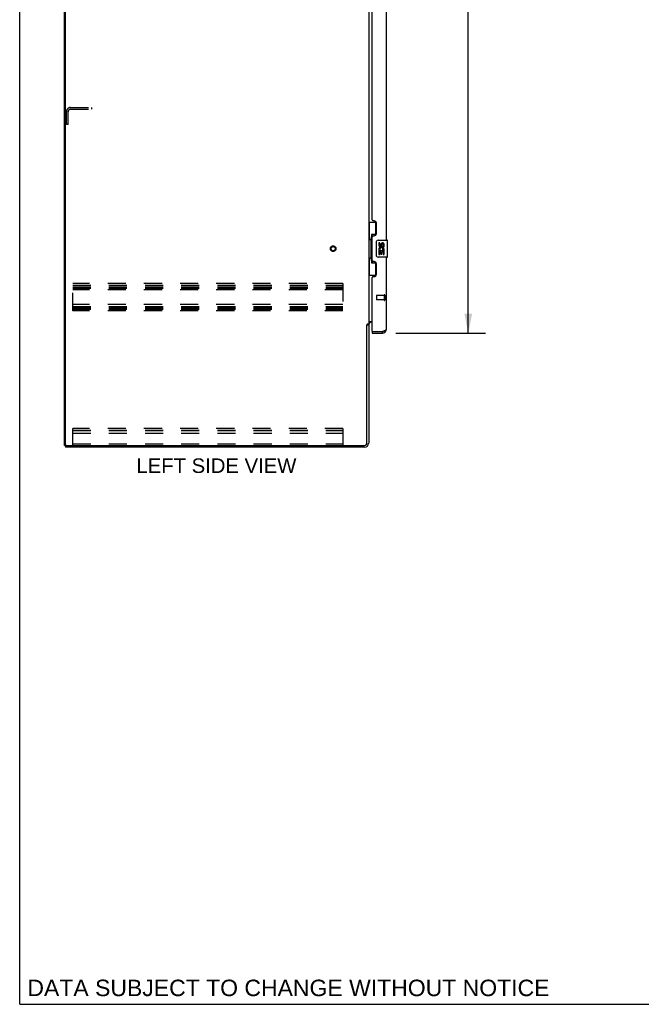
# Model space of a CAD drawing. Header units: inches. Extents: x 0 to 195, y 0 to 126.
# Tile 1 of 18: x 0 to 37, y 0 to 58. Entities that reach past the tile are written whole.
import ezdxf

# ---------------------------------------------------------------- set-up
doc = ezdxf.new("R2010")
doc.units = ezdxf.units.IN
doc.header["$LTSCALE"] = 10.71
doc.header["$MEASUREMENT"] = 0
doc.linetypes.add('HIDDEN', pattern=[0.2, 0.1, -0.1])
doc.layers.get('0').update_dxf_attribs({"linetype": 'CONTINUOUS'})
for name, color, linetype in [('02___PRT_ALL_AXES', 7, 'CONTINUOUS'), ('DEFAULT_2', 8, 'HIDDEN'), ('DIMENSIONS', 7, 'CONTINUOUS')]:
    doc.layers.add(name, color=color, linetype=linetype)
doc.styles.get("Standard").update_dxf_attribs({"font": 'arial.ttf'})
doc.dimstyles.new('DIMSTYLE_1', dxfattribs={"dimtxt": 0.859091, "dimasz": 1.145455, "dimexe": 0.09, "dimexo": 0.07, "dimgap": 0.0375, "dimtad": 0, "dimtih": 1, "dimtoh": 1, "dimzin": 4, "dimdsep": 46, "dimtxsty": 'Standard', "dimblk": '_FILLED', "dimblk1": '_FILLED', "dimblk2": '_FILLED', "dimcen": 0.09, "dimazin": 1, "dimtfac": 1, "dimtdec": 3, "dimtofl": 0, "dimtmove": 0, "dimatfit": 3, "dimldrblk": '_FILLED', "dimfxl": 0, "dimtolj": 1, "dimtzin": 4, "dimarcsym": 0})

# ---------------------------------------------------------------- blocks, each defined once
blk = doc.blocks.new('_FILLED')
at = {"color": 0, "linetype": 'ByBlock'}
blk.add_solid([(0, 0), (-1, 0.2), (-1, -0.2)], dxfattribs=at)
blk = doc.blocks.new('*D21')
at = {"layer": 'DIMENSIONS', "color": 2, "linetype": 'Continuous'}
for p, q in [((22.27, 90.221), (27.582, 90.221)), ((26.551, 90.221), (26.551, 66.479)), ((26.551, 39.721), (26.551, 63.473)), ((22.27, 39.721), (27.582, 39.721))]:
    blk.add_line(p, q, dxfattribs=at)
at = {"layer": 'DIMENSIONS', "color": 2, "linetype": 'Continuous', "xscale": 1.1454545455, "yscale": 1.1454545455, "zscale": 1.1454545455}
for p, rotation in [((26.551, 90.221), 90), ((26.551, 39.721), 270)]:
    blk.add_blockref('_FILLED', p, dxfattribs=dict(at, rotation=rotation))
at = {"layer": 'DIMENSIONS', "color": 2, "linetype": 'Continuous', "insert": (26.551, 66.05), "char_height": 0.8591, "width": 4.39446, "attachment_point": 2, "line_spacing_factor": 0.9}
blk.add_mtext('50.50\\PDOORS', dxfattribs=at)

msp = doc.modelspace()

# ---------------------------------------------------------------- linework, layer by layer
at = {"color": 7, "linetype": 'Continuous'}
for p, q in [((0, 0), (0, 126)), ((2.657, 33.075), (2.657, 92.867)), ((20.657, 46.296), (21.097, 46.296)), ((20.696, 46.296), (20.696, 45.271)), ((21.061, 46.296), (21.061, 45.516)), ((21.061, 45.561), (20.834, 45.561)), ((20.834, 45.561), (20.834, 43.881)), ((20.674, 45.271), (20.797, 45.271)), ((20.674, 45.271), (20.674, 44.171)), ((20.797, 45.301), (20.797, 45.321)), ((20.797, 44.171), (20.797, 45.271)), ((21.12, 44.321), (21.12, 45.121)), ((21.22, 45.221), (21.76, 45.221)), ((21.775, 44.236), (21.775, 45.206)), ((20.674, 44.171), (20.797, 44.171)), ((20.696, 44.171), (20.696, 43.146)), ((20.797, 44.12), (20.797, 44.14)), ((20.834, 43.881), (21.061, 43.881)), ((21.061, 43.926), (21.061, 43.146)), ((21.76, 44.221), (21.22, 44.221)), ((20.657, 43.146), (21.097, 43.146)), ((20.553, 40.211), (20.657, 40.211)), ((20.861, 39.825), (20.881, 39.825)), ((20.861, 39.825), (20.861, 39.721)), ((21.468, 39.721), (21.468, 39.825)), ((2.657, 33.075), (2.771, 33.075)), ((2.709, 33.075), (2.709, 32.971)), ((0, 0), (194.727, 0))]:
    msp.add_line(p, q, dxfattribs=at)
at = {"color": 3, "linetype": 'Continuous'}
for p, q in [((2.709, 33.137), (2.709, 92.804)), ((20.657, 89.678), (20.657, 40.263)), ((21.715, 45.221), (21.715, 64.471)), ((20.861, 46.428), (20.861, 63.263)), ((20.981, 46.368), (20.921, 46.368)), ((21.111, 45.618), (21.111, 46.238)), ((20.921, 45.488), (20.981, 45.488)), ((20.861, 44.013), (20.861, 45.428)), ((20.981, 43.953), (20.921, 43.953)), ((21.111, 43.203), (21.111, 43.823)), ((21.715, 39.967), (21.715, 44.221)), ((20.861, 39.845), (20.861, 43.013)), ((20.921, 43.073), (20.981, 43.073)), ((20.553, 33.218), (20.553, 40.223)), ((20.657, 40.263), (20.582, 40.263)), ((20.657, 40.224), (20.657, 33.217)), ((20.697, 40.419), (20.861, 40.419)), ((20.861, 40.367), (20.799, 40.367)), ((20.861, 39.721), (21.468, 39.721)), ((20.881, 39.825), (21.468, 39.825)), ((21.468, 39.825), (21.502, 39.837)), ((21.502, 39.837), (21.519, 39.844)), ((21.519, 39.844), (21.53, 39.848)), ((21.53, 39.848), (21.541, 39.852)), ((21.541, 39.852), (21.552, 39.856)), ((21.552, 39.856), (21.568, 39.862)), ((20.41, 32.971), (2.709, 32.971)), ((2.771, 33.075), (20.41, 33.075))]:
    msp.add_line(p, q, dxfattribs=at)
at = {"color": 7, "linetype": 'Continuous'}
for points in [[(20.834, 45.537), (20.834, 45.534), (20.834, 45.53), (20.835, 45.526), (20.837, 45.522), (20.838, 45.517), (20.84, 45.512), (20.843, 45.506), (20.846, 45.5), (20.849, 45.494), (20.853, 45.487), (20.857, 45.48), (20.862, 45.472), (20.867, 45.463), (20.87, 45.46)], [(21.12, 45.121), (21.12, 45.127), (21.121, 45.133), (21.121, 45.139), (21.123, 45.145), (21.124, 45.151), (21.126, 45.157)], [(21.126, 44.285), (21.124, 44.29), (21.123, 44.296), (21.121, 44.302), (21.121, 44.308), (21.12, 44.314), (21.12, 44.321)], [(20.87, 43.982), (20.867, 43.978), (20.862, 43.97), (20.857, 43.962), (20.853, 43.955), (20.849, 43.948), (20.846, 43.941), (20.843, 43.935), (20.84, 43.93), (20.838, 43.925), (20.837, 43.92), (20.835, 43.916), (20.834, 43.912), (20.834, 43.908), (20.834, 43.905)]]:
    msp.add_lwpolyline(points, dxfattribs=at)
at = {"color": 3, "linetype": 'Continuous'}
for points in [[(20.566, 40.245), (20.564, 40.241), (20.563, 40.239), (20.562, 40.238), (20.562, 40.236), (20.561, 40.235), (20.56, 40.233), (20.559, 40.231), (20.558, 40.23), (20.557, 40.228), (20.555, 40.226), (20.554, 40.224), (20.553, 40.223)], [(20.582, 40.263), (20.58, 40.262), (20.579, 40.26), (20.577, 40.259), (20.576, 40.258), (20.574, 40.256), (20.573, 40.255), (20.572, 40.253), (20.571, 40.252), (20.57, 40.251), (20.569, 40.25), (20.568, 40.248), (20.568, 40.247), (20.567, 40.246), (20.566, 40.245)], [(20.677, 40.396), (20.672, 40.393), (20.67, 40.392), (20.668, 40.391), (20.665, 40.389), (20.663, 40.388), (20.661, 40.387), (20.66, 40.385), (20.659, 40.384), (20.658, 40.382), (20.657, 40.381), (20.657, 40.379), (20.657, 40.378)], [(20.697, 40.419), (20.697, 40.417), (20.697, 40.415), (20.696, 40.413), (20.696, 40.411), (20.695, 40.41), (20.694, 40.408), (20.693, 40.406), (20.691, 40.405), (20.69, 40.403), (20.688, 40.402), (20.686, 40.401), (20.684, 40.399), (20.682, 40.398), (20.68, 40.397), (20.677, 40.396)], [(21.568, 39.862), (21.573, 39.865), (21.578, 39.867), (21.583, 39.869), (21.588, 39.871), (21.593, 39.873), (21.598, 39.875), (21.603, 39.877), (21.607, 39.879), (21.612, 39.881), (21.617, 39.883), (21.621, 39.886), (21.626, 39.888), (21.63, 39.89), (21.634, 39.892), (21.638, 39.894), (21.642, 39.896), (21.646, 39.898), (21.65, 39.9), (21.654, 39.902), (21.658, 39.904), (21.661, 39.906), (21.665, 39.909), (21.668, 39.911), (21.672, 39.913), (21.675, 39.915), (21.678, 39.917), (21.681, 39.919), (21.684, 39.921), (21.686, 39.923), (21.689, 39.925), (21.691, 39.927), (21.694, 39.93), (21.696, 39.932), (21.698, 39.934), (21.7, 39.936), (21.702, 39.938), (21.704, 39.94), (21.705, 39.942), (21.707, 39.944), (21.708, 39.946), (21.709, 39.948), (21.71, 39.95), (21.711, 39.953), (21.712, 39.955), (21.713, 39.957), (21.714, 39.959), (21.714, 39.961), (21.714, 39.963), (21.715, 39.965), (21.715, 39.967)]]:
    msp.add_lwpolyline(points, dxfattribs=at)
for centre, radius, start, end in [((20.921, 46.428), 0.06, 180, 270), ((20.981, 46.238), 0.13, 0, 90), ((20.921, 45.428), 0.06, 90, 180), ((20.981, 45.618), 0.13, 270, 360), ((20.921, 44.013), 0.06, 180, 270), ((20.981, 43.823), 0.13, 0, 90), ((20.981, 43.203), 0.13, 270, 360), ((20.921, 43.013), 0.06, 90, 180), ((20.799, 40.224), 0.142, 90, 180), ((20.881, 39.845), 0.02, 180, 270), ((21.468, 39.967), 0.246, 270, 360), ((20.41, 33.218), 0.143, 270, 360), ((20.41, 33.217), 0.246, 270, 360), ((2.771, 33.137), 0.0625, 180, 270)]:
    msp.add_arc(centre, radius, start, end, dxfattribs=at)
at = {"color": 7, "linetype": 'Continuous'}
for centre, radius, start, end in [((21.22, 45.121), 0.1, 90, 158.79459), ((21.76, 45.206), 0.015, 0, 90), ((21.22, 44.321), 0.1, 201.20502, 270), ((21.76, 44.236), 0.015, 270, 360), ((21.468, 39.967), 0.142, 270, 311.36602), ((21.551, 40.111), 0.26, 267.3658, 270)]:
    msp.add_arc(centre, radius, start, end, dxfattribs=at)
for centre, start_param, end_param in [((20.901, 45.311), 0.699287, 1.51401), ((20.901, 45.311), -4.655602, -3.84088), ((20.901, 44.13), 0.699287, 1.51401), ((20.901, 44.13), -4.655602, -3.84088)]:
    msp.add_ellipse(centre, major_axis=(0, 0.18), ratio=0.579493, start_param=start_param, end_param=end_param, dxfattribs=at)
at = {"layer": '02___PRT_ALL_AXES', "color": 7, "linetype": 'Continuous'}
for p, q in [((21.32, 45.067), (21.257, 45.067)), ((21.257, 45.067), (21.257, 44.93)), ((21.32, 44.93), (21.32, 45.067)), ((21.385, 44.993), (21.385, 44.924)), ((21.446, 44.93), (21.446, 44.972)), ((21.509, 44.972), (21.509, 44.836)), ((21.572, 44.836), (21.572, 44.972)), ((21.276, 44.605), (21.257, 44.605)), ((21.257, 44.605), (21.257, 44.375)), ((21.257, 44.375), (21.32, 44.375)), ((21.31, 44.605), (21.337, 44.625)), ((21.31, 44.605), (21.572, 44.605)), ((21.32, 44.542), (21.385, 44.542)), ((21.32, 44.375), (21.32, 44.542)), ((21.385, 44.542), (21.385, 44.406)), ((21.385, 44.406), (21.446, 44.406)), ((21.446, 44.542), (21.509, 44.542)), ((21.446, 44.406), (21.446, 44.542)), ((21.501, 44.641), (21.559, 44.616)), ((21.509, 44.836), (21.572, 44.836)), ((21.509, 44.542), (21.509, 44.375)), ((21.509, 44.375), (21.572, 44.375)), ((21.572, 44.375), (21.572, 44.605))]:
    msp.add_line(p, q, dxfattribs=at)
at = {"layer": '02___PRT_ALL_AXES', "color": 8, "linetype": 'HIDDEN'}
for p, q in [((21.568, 41.949), (21.121, 41.949)), ((21.568, 41.701), (21.121, 41.701)), ((21.568, 41.949), (21.568, 41.701))]:
    msp.add_line(p, q, dxfattribs=at)
msp.add_circle((18.553, 44.721), 0.124, dxfattribs=at)
at = {"layer": '02___PRT_ALL_AXES', "color": 7, "linetype": 'Continuous'}
for centre, radius, start, end in [((21.352, 44.93), 0.0943, 180, 360), ((21.352, 44.93), 0.0314, 180, 261.22946), ((21.351, 44.935), 0.0362, 263.42855, 341.76278), ((21.477, 44.972), 0.0943, 68.69989, 167.43379), ((21.477, 44.972), 0.0314, 0, 180.04847), ((21.477, 44.972), 0.0943, 0, 68.67039), ((21.411, 44.679), 0.154, 161.41988, 206.19629), ((21.414, 44.679), 0.157, 336.59665, 161.87913), ((21.414, 44.679), 0.157, 205.73705, 207.8532), ((21.414, 44.679), 0.0943, 336.59665, 215.11217)]:
    msp.add_arc(centre, radius, start, end, dxfattribs=at)
at = {"layer": 'DEFAULT_2', "color": 8, "linetype": 'HIDDEN'}
for p, q in [((3.007, 53.075), (4.261, 53.075)), ((4.261, 52.971), (4.261, 53.075)), ((2.761, 52.075), (2.761, 52.828)), ((2.865, 52.075), (2.865, 52.828)), ((3.007, 52.971), (4.261, 52.971)), ((2.865, 52.075), (2.761, 52.075)), ((19.136, 42.658), (3.136, 42.658)), ((3.136, 41.033), (3.136, 42.658)), ((3.136, 42.554), (19.136, 42.554)), ((19.136, 42.658), (19.136, 41.033)), ((3.136, 42.464), (19.136, 42.464)), ((3.136, 42.387), (19.136, 42.387)), ((19.136, 42.283), (3.136, 42.283)), ((21.568, 41.967), (21.568, 41.683)), ((21.611, 41.967), (21.611, 41.683)), ((19.136, 41.408), (3.136, 41.408)), ((21.111, 41.939), (21.111, 41.711)), ((3.136, 41.304), (19.136, 41.304)), ((3.136, 41.214), (19.136, 41.214)), ((3.136, 41.137), (19.136, 41.137)), ((19.136, 41.033), (3.136, 41.033)), ((19.136, 34.075), (3.136, 34.075)), ((3.136, 33.075), (3.136, 34.075)), ((3.136, 33.971), (19.136, 33.971)), ((3.136, 33.97), (19.136, 33.97)), ((19.136, 34.075), (19.136, 33.075)), ((3.136, 33.794), (19.136, 33.794)), ((3.136, 33.179), (19.136, 33.179))]:
    msp.add_line(p, q, dxfattribs=at)
for radius in [0.164, 0.124]:
    msp.add_circle((18.553, 44.721), radius, dxfattribs=at)
for centre, radius, start, end in [((3.007, 52.828), 0.246, 90, 180), ((3.007, 52.828), 0.142, 90, 180), ((21.589, 41.967), 0.0215, 0, 180), ((21.121, 41.939), 0.01, 90, 180), ((21.121, 41.711), 0.01, 180, 270), ((21.589, 41.683), 0.0215, 180, 360)]:
    msp.add_arc(centre, radius, start, end, dxfattribs=at)

# ---------------------------------------------------------------- texts
at = {"layer": 'DIMENSIONS', "color": 2, "linetype": 'Continuous', "attachment_point": 2, "line_spacing_factor": 0.9}
for s, insert, char_height, width in [('LEFT SIDE VIEW', (11.645, 32.308), 0.85909, 9.44681), ('DATA SUBJECT TO CHANGE WITHOUT NOTICE', (15.908, 1.458), 0.97364, 30.84509)]:
    msp.add_mtext(s, dxfattribs=dict(at, insert=insert, char_height=char_height, width=width))

# ---------------------------------------------------------------- dimensions: what is measured, and where the dimension line sits
at = {"layer": 'DIMENSIONS', "color": 2, "linetype": 'Continuous'}
dim = msp.add_linear_dim(base=(26.551, 90.221), p1=(22.2, 39.721), p2=(22.2, 90.221), angle=90, text='<>\\PDOORS', dimstyle='DIMSTYLE_1', dxfattribs=at)
dim.commit()
dim.dimension.update_dxf_attribs({"geometry": '*D21', "text_midpoint": (26.551, 64.976), "dimtype": 160})

doc.saveas('drawing.dxf')
